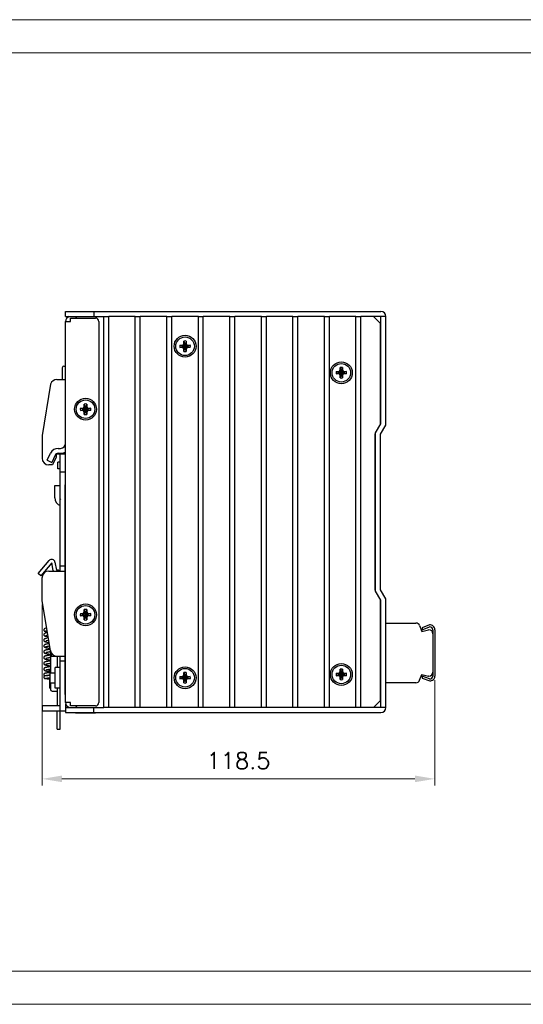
# Model space of a CAD drawing. Header units: millimetres. Extents: x 0 to 560, y 0 to 297.
# Tile 7 of 10: x 224 to 376, y 0 to 297. Entities that reach past the tile are written whole.
import ezdxf

# ---------------------------------------------------------------- set-up
doc = ezdxf.new("R2010")
doc.units = ezdxf.units.MM
doc.layers.get('0').update_dxf_attribs({"linetype": 'CONTINUOUS', "lineweight": 13})
doc.layers.get('Defpoints').update_dxf_attribs({"linetype": 'CONTINUOUS', "lineweight": 13})
doc.layers.add('Dimension', color=2, linetype='CONTINUOUS', lineweight=9)
doc.layers.add('Line', color=3, linetype='CONTINUOUS', lineweight=25)
doc.styles.get("Standard").update_dxf_attribs({"font": 'romans.shx'})
doc.dimstyles.new('yutana', dxfattribs={"dimtxt": 3.5, "dimasz": 3, "dimexe": 1, "dimexo": 0.6, "dimgap": 1.5, "dimtad": 1, "dimdec": 1, "dimzin": 0, "dimdsep": 46, "dimtxsty": 'Standard', "dimcen": 0, "dimadec": 0, "dimazin": 0, "dimtp": 0.01, "dimtm": 0.01, "dimtfac": 1, "dimtdec": 1, "dimtmove": 0, "dimatfit": 3, "dimfxl": 1, "dimtolj": 1, "dimtzin": 0, "dimlwd": 0, "dimlwe": 0, "dimarcsym": 0})

# ---------------------------------------------------------------- blocks, each defined once
blk = doc.blocks.new('*D5')
at = {"layer": 'Defpoints', "color": 0, "ltscale": 5}
for p in [(230.8, 121.8), (349.2, 99), (230.8, 68)]:
    blk.add_point(p, dxfattribs=at)
at = {"layer": 'Dimension', "color": 0, "lineweight": 0, "ltscale": 5}
for p, q in [((230.8, 120.6), (230.8, 66)), ((349.2, 97.8), (349.2, 66)), ((343.2, 68), (236.8, 68))]:
    blk.add_line(p, q, dxfattribs=at)
at = {"layer": 'Dimension', "color": 0, "ltscale": 5}
for points in [[(236.8, 69), (236.8, 67), (230.8, 68)], [(343.2, 69), (343.2, 67), (349.2, 68)]]:
    blk.add_solid(points, dxfattribs=at)
at = {"layer": 'Dimension', "color": 0, "ltscale": 5, "insert": (290, 73.5), "char_height": 5, "attachment_point": 5}
blk.add_mtext('\\A1;118.5', dxfattribs=at)

msp = doc.modelspace()

# ---------------------------------------------------------------- linework, layer by layer
at = {"ltscale": 5}
for points in [[(0, 0), (560, 0), (560, 297), (0, 297)], [(10, 10), (550, 10), (550, 287), (10, 287)]]:
    msp.add_lwpolyline(points, close=True, dxfattribs=at)
at = {"layer": 'Line', "color": 7, "linetype": 'Continuous'}
for p, q in [((237.9, 207.5), (237.9, 209)), ((237.9, 209), (332.9, 209)), ((246.4, 209), (246.4, 207.5)), ((237.83, 192), (237.83, 205)), ((237.9, 205), (237.83, 205)), ((237.9, 207.5), (249.4, 207.5)), ((237.9, 91), (237.9, 206)), ((237.9, 206), (239.4, 206)), ((239.4, 206), (239.4, 207)), ((239.4, 207), (246.9, 207)), ((241.4, 207.5), (240.9, 207)), ((247.9, 206), (247.9, 91)), ((249.4, 89.5), (249.4, 207.5)), ((249.4, 207.5), (250.9, 207.5)), ((250.9, 89.5), (250.9, 207.5)), ((258.9, 207.5), (250.9, 207.5)), ((258.9, 89.5), (258.9, 207.5)), ((258.9, 207.5), (260.4, 207.5)), ((260.4, 89.5), (260.4, 207.5)), ((268.4, 207.5), (260.4, 207.5)), ((268.4, 89.5), (268.4, 207.5)), ((268.4, 207.5), (269.9, 207.5)), ((269.9, 89.5), (269.9, 207.5)), ((277.9, 207.5), (269.9, 207.5)), ((277.9, 89.5), (277.9, 207.5)), ((277.9, 207.5), (279.4, 207.5)), ((279.4, 89.5), (279.4, 207.5)), ((287.4, 207.5), (279.4, 207.5)), ((287.4, 89.5), (287.4, 207.5)), ((287.4, 207.5), (288.9, 207.5)), ((288.9, 89.5), (288.9, 207.5)), ((296.9, 207.5), (288.9, 207.5)), ((296.9, 89.5), (296.9, 207.5)), ((296.9, 207.5), (298.4, 207.5)), ((298.4, 89.5), (298.4, 207.5)), ((306.4, 207.5), (298.4, 207.5)), ((306.4, 89.5), (306.4, 207.5)), ((306.4, 207.5), (307.9, 207.5)), ((307.9, 89.5), (307.9, 207.5)), ((315.9, 207.5), (307.9, 207.5)), ((315.9, 89.5), (315.9, 207.5)), ((315.9, 207.5), (317.4, 207.5)), ((317.4, 89.5), (317.4, 207.5)), ((325.4, 207.5), (317.4, 207.5)), ((325.4, 89.5), (325.4, 207.5)), ((325.4, 207.5), (326.9, 207.5)), ((326.9, 89.5), (326.9, 207.5)), ((332.9, 207.5), (326.9, 207.5)), ((332.7, 205.5), (330.7, 207.5)), ((332.7, 205.5), (332.7, 174.77)), ((332.9, 175.12), (332.9, 207.5)), ((334.4, 207.5), (332.9, 207.5)), ((334.4, 174.72), (334.4, 207.5)), ((273.33, 198.96), (273.53, 199.32)), ((273.71, 199.39), (273.46, 198.94)), ((273.53, 199.32), (273.53, 200.06)), ((273.53, 200.06), (273.71, 199.43)), ((273.53, 199.32), (273.71, 199.39)), ((273.71, 197.57), (274.08, 199.43)), ((273.71, 199.43), (273.71, 199.39)), ((274.08, 197.57), (273.71, 199.43)), ((273.71, 197.61), (274.08, 199.39)), ((274.08, 197.61), (273.71, 199.39)), ((274.27, 200.06), (274.08, 199.43)), ((274.08, 199.39), (274.08, 199.43)), ((274.34, 198.94), (274.08, 199.39)), ((274.27, 199.32), (274.08, 199.39)), ((274.27, 200.06), (274.27, 199.32)), ((274.27, 199.32), (274.47, 198.96)), ((272.34, 198.87), (272.97, 198.68)), ((272.34, 198.87), (273.08, 198.87)), ((272.34, 198.13), (272.97, 198.31)), ((273.08, 198.13), (272.34, 198.13)), ((272.97, 198.68), (274.83, 198.31)), ((273.01, 198.68), (272.97, 198.68)), ((272.97, 198.31), (274.83, 198.68)), ((272.97, 198.31), (273.01, 198.31)), ((273.46, 198.94), (273.01, 198.68)), ((273.08, 198.87), (273.01, 198.68)), ((273.01, 198.68), (274.79, 198.31)), ((273.01, 198.31), (274.79, 198.68)), ((273.08, 198.13), (273.01, 198.31)), ((273.01, 198.31), (273.46, 198.06)), ((273.08, 198.87), (273.33, 198.96)), ((273.33, 198.04), (273.08, 198.13)), ((273.33, 198.96), (273.46, 198.94)), ((273.33, 198.04), (273.46, 198.06)), ((273.53, 197.68), (273.33, 198.04)), ((273.46, 198.06), (274.34, 198.94)), ((274.34, 198.06), (273.46, 198.94)), ((273.46, 198.06), (273.71, 197.61)), ((273.53, 196.94), (273.53, 197.68)), ((273.53, 197.68), (273.71, 197.61)), ((273.53, 196.94), (273.71, 197.57)), ((273.71, 197.61), (273.71, 197.57)), ((274.08, 197.61), (274.34, 198.06)), ((274.27, 197.68), (274.08, 197.61)), ((274.08, 197.57), (274.08, 197.61)), ((274.27, 196.94), (274.08, 197.57)), ((274.47, 198.04), (274.27, 197.68)), ((274.27, 197.68), (274.27, 196.94)), ((274.47, 198.96), (274.34, 198.94)), ((274.79, 198.68), (274.34, 198.94)), ((274.34, 198.06), (274.79, 198.31)), ((274.47, 198.04), (274.34, 198.06)), ((274.47, 198.96), (274.72, 198.87)), ((274.72, 198.13), (274.47, 198.04)), ((274.72, 198.87), (274.79, 198.68)), ((274.72, 198.87), (275.46, 198.87)), ((274.72, 198.13), (274.79, 198.31)), ((275.46, 198.13), (274.72, 198.13)), ((274.83, 198.68), (274.79, 198.68)), ((274.79, 198.31), (274.83, 198.31)), ((275.46, 198.87), (274.83, 198.68)), ((275.46, 198.13), (274.83, 198.31)), ((236.9, 192), (236.9, 188.5)), ((237.4, 192.5), (237.83, 192.5)), ((237.83, 192), (237.9, 192)), ((319.44, 190.87), (320.18, 190.87)), ((319.44, 190.87), (320.07, 190.68)), ((319.44, 190.13), (320.07, 190.32)), ((320.18, 190.13), (319.44, 190.13)), ((320.07, 190.32), (321.93, 190.68)), ((320.11, 190.68), (320.07, 190.68)), ((320.07, 190.68), (321.93, 190.32)), ((320.07, 190.32), (320.11, 190.32)), ((320.56, 190.94), (320.11, 190.68)), ((320.18, 190.87), (320.11, 190.68)), ((320.11, 190.32), (321.89, 190.68)), ((320.11, 190.68), (321.89, 190.32)), ((320.18, 190.13), (320.11, 190.32)), ((320.11, 190.32), (320.56, 190.06)), ((320.18, 190.87), (320.43, 190.96)), ((320.43, 190.04), (320.18, 190.13)), ((320.43, 190.96), (320.63, 191.32)), ((320.43, 190.96), (320.56, 190.94)), ((320.82, 191.39), (320.56, 190.94)), ((320.56, 190.06), (321.44, 190.94)), ((320.56, 190.94), (321.44, 190.06)), ((320.63, 191.32), (320.63, 192.06)), ((320.63, 192.06), (320.82, 191.43)), ((320.63, 191.32), (320.82, 191.39)), ((320.82, 189.57), (321.19, 191.43)), ((320.82, 191.43), (320.82, 191.39)), ((321.19, 189.57), (320.82, 191.43)), ((320.82, 189.61), (321.19, 191.39)), ((321.19, 189.61), (320.82, 191.39)), ((321.37, 192.06), (321.19, 191.43)), ((321.19, 191.39), (321.19, 191.43)), ((321.44, 190.94), (321.19, 191.39)), ((321.37, 191.32), (321.19, 191.39)), ((321.37, 192.06), (321.37, 191.32)), ((321.37, 191.32), (321.57, 190.96)), ((321.57, 190.96), (321.44, 190.94)), ((321.89, 190.68), (321.44, 190.94)), ((321.44, 190.06), (321.89, 190.32)), ((321.57, 190.96), (321.82, 190.87)), ((321.82, 190.13), (321.57, 190.04)), ((321.82, 190.87), (322.56, 190.87)), ((321.82, 190.87), (321.89, 190.68)), ((321.82, 190.13), (321.89, 190.32)), ((322.56, 190.13), (321.82, 190.13)), ((321.93, 190.68), (321.89, 190.68)), ((321.89, 190.32), (321.93, 190.32)), ((322.56, 190.87), (321.93, 190.68)), ((322.56, 190.13), (321.93, 190.32)), ((235.29, 188.5), (237.9, 188.5)), ((320.43, 190.04), (320.56, 190.06)), ((320.63, 189.68), (320.43, 190.04)), ((320.56, 190.06), (320.82, 189.61)), ((320.63, 188.94), (320.63, 189.68)), ((320.63, 189.68), (320.82, 189.61)), ((320.63, 188.94), (320.82, 189.57)), ((320.82, 189.61), (320.82, 189.57)), ((321.19, 189.61), (321.44, 190.06)), ((321.37, 189.68), (321.19, 189.61)), ((321.19, 189.57), (321.19, 189.61)), ((321.37, 188.94), (321.19, 189.57)), ((321.57, 190.04), (321.37, 189.68)), ((321.37, 189.68), (321.37, 188.94)), ((321.57, 190.04), (321.44, 190.06)), ((242.34, 179.87), (242.97, 179.69)), ((242.34, 179.87), (243.08, 179.87)), ((242.34, 179.13), (242.97, 179.32)), ((243.08, 179.13), (242.34, 179.13)), ((242.97, 179.69), (244.83, 179.32)), ((243.01, 179.69), (242.97, 179.69)), ((242.97, 179.32), (244.83, 179.69)), ((242.97, 179.32), (243.01, 179.32)), ((243.46, 179.94), (243.01, 179.69)), ((243.08, 179.87), (243.01, 179.69)), ((243.01, 179.69), (244.79, 179.32)), ((243.01, 179.32), (244.79, 179.69)), ((243.08, 179.13), (243.01, 179.32)), ((243.01, 179.32), (243.46, 179.06)), ((243.08, 179.87), (243.33, 179.96)), ((243.33, 179.04), (243.08, 179.13)), ((243.33, 179.96), (243.53, 180.32)), ((243.33, 179.96), (243.46, 179.94)), ((243.33, 179.04), (243.46, 179.06)), ((243.53, 178.68), (243.33, 179.04)), ((243.72, 180.39), (243.46, 179.94)), ((243.46, 179.06), (244.34, 179.94)), ((244.34, 179.06), (243.46, 179.94)), ((243.46, 179.06), (243.72, 178.61)), ((243.53, 180.32), (243.53, 181.06)), ((243.53, 181.06), (243.72, 180.43)), ((243.53, 180.32), (243.72, 180.39)), ((243.53, 177.94), (243.53, 178.68)), ((243.53, 178.68), (243.72, 178.61)), ((243.53, 177.94), (243.72, 178.57)), ((243.72, 178.57), (244.09, 180.43)), ((243.72, 180.43), (243.72, 180.39)), ((244.09, 178.57), (243.72, 180.43)), ((243.72, 178.61), (244.09, 180.39)), ((244.09, 178.61), (243.72, 180.39)), ((243.72, 178.61), (243.72, 178.57)), ((244.27, 181.06), (244.09, 180.43)), ((244.09, 180.39), (244.09, 180.43)), ((244.34, 179.94), (244.09, 180.39)), ((244.27, 180.32), (244.09, 180.39)), ((244.09, 178.61), (244.34, 179.06)), ((244.27, 178.68), (244.09, 178.61)), ((244.09, 178.57), (244.09, 178.61)), ((244.27, 177.94), (244.09, 178.57)), ((244.27, 181.06), (244.27, 180.32)), ((244.27, 180.32), (244.47, 179.96)), ((244.47, 179.04), (244.27, 178.68)), ((244.27, 178.68), (244.27, 177.94)), ((244.47, 179.96), (244.34, 179.94)), ((244.79, 179.69), (244.34, 179.94)), ((244.34, 179.06), (244.79, 179.32)), ((244.47, 179.04), (244.34, 179.06)), ((244.47, 179.96), (244.72, 179.87)), ((244.72, 179.13), (244.47, 179.04)), ((244.72, 179.87), (244.79, 179.69)), ((244.72, 179.87), (245.46, 179.87)), ((244.72, 179.13), (244.79, 179.32)), ((245.46, 179.13), (244.72, 179.13)), ((244.83, 179.69), (244.79, 179.69)), ((244.79, 179.32), (244.83, 179.32)), ((245.46, 179.87), (244.83, 179.69)), ((245.46, 179.13), (244.83, 179.32)), ((331.3, 172.35), (331.1, 172)), ((331.3, 172.35), (332.9, 175.12)), ((331.3, 124.65), (331.3, 172.35)), ((332.8, 171.95), (334.4, 174.72)), ((331.1, 172), (331.1, 125)), ((332.8, 125.05), (332.8, 171.95)), ((235.64, 167.7), (236.4, 167.7)), ((232.37, 164.12), (233.37, 166.26)), ((232.37, 164.12), (233.73, 163.48)), ((234.73, 165.62), (233.73, 163.48)), ((235, 165), (233.93, 162.7)), ((235, 165.96), (235, 165)), ((235.06, 166), (237.9, 166)), ((235.5, 161.5), (235.5, 163.5)), ((236.3, 163.5), (235.5, 163.5)), ((235.64, 166.2), (236.4, 166.2)), ((236.3, 130.7), (236.3, 166)), ((237.85, 156.7), (237.85, 165.1)), ((233.93, 162.7), (232.8, 162.7)), ((236.3, 161.5), (235.5, 161.5)), ((237.85, 160.5), (236.3, 160.5)), ((234.6, 152.8), (234.6, 156.54)), ((234.6, 156.54), (236.1, 156.54)), ((236.1, 156.54), (236.1, 152.8)), ((237.8, 93.5), (237.8, 156.7)), ((237.9, 156.7), (237.8, 156.7)), ((229.66, 129.94), (232.93, 133.84)), ((233.7, 133.2), (230.42, 129.29)), ((232.8, 130.7), (237.8, 130.7)), ((234.11, 130.83), (233.7, 133.2)), ((234.68, 133.37), (235.1, 131)), ((235.3, 131), (235.1, 131)), ((237.8, 132.2), (236.3, 132.2)), ((230.42, 129.29), (229.66, 129.94)), ((331.1, 125), (331.3, 124.65)), ((334.4, 122.28), (332.8, 125.05)), ((332.9, 121.88), (331.3, 124.65)), ((332.7, 122.23), (332.7, 91.5)), ((332.9, 89.5), (332.9, 121.88)), ((334.4, 89.5), (334.4, 122.28)), ((243.53, 118.32), (243.53, 119.06)), ((243.53, 119.06), (243.72, 118.43)), ((244.27, 119.06), (244.09, 118.43)), ((244.27, 119.06), (244.27, 118.32)), ((242.34, 117.87), (242.97, 117.69)), ((242.34, 117.87), (243.08, 117.87)), ((242.34, 117.13), (242.97, 117.32)), ((243.08, 117.13), (242.34, 117.13)), ((242.97, 117.69), (244.83, 117.32)), ((243.01, 117.69), (242.97, 117.69)), ((242.97, 117.32), (244.83, 117.69)), ((242.97, 117.32), (243.01, 117.32)), ((243.46, 117.94), (243.01, 117.69)), ((243.08, 117.87), (243.01, 117.69)), ((243.01, 117.69), (244.79, 117.32)), ((243.01, 117.32), (244.79, 117.69)), ((243.08, 117.13), (243.01, 117.32)), ((243.01, 117.32), (243.46, 117.06)), ((243.08, 117.87), (243.33, 117.96)), ((243.33, 117.04), (243.08, 117.13)), ((243.33, 117.96), (243.53, 118.32)), ((243.33, 117.96), (243.46, 117.94)), ((243.33, 117.04), (243.46, 117.06)), ((243.53, 116.68), (243.33, 117.04)), ((243.72, 118.39), (243.46, 117.94)), ((243.46, 117.06), (244.34, 117.94)), ((244.34, 117.06), (243.46, 117.94)), ((243.46, 117.06), (243.72, 116.61)), ((243.53, 118.32), (243.72, 118.39)), ((243.53, 115.94), (243.53, 116.68)), ((243.53, 116.68), (243.72, 116.61)), ((243.53, 115.94), (243.72, 116.57)), ((243.72, 116.57), (244.09, 118.43)), ((243.72, 118.43), (243.72, 118.39)), ((244.09, 116.57), (243.72, 118.43)), ((243.72, 116.61), (244.09, 118.39)), ((244.09, 116.61), (243.72, 118.39)), ((243.72, 116.61), (243.72, 116.57)), ((244.09, 118.39), (244.09, 118.43)), ((244.34, 117.94), (244.09, 118.39)), ((244.27, 118.32), (244.09, 118.39)), ((244.09, 116.61), (244.34, 117.06)), ((244.27, 116.68), (244.09, 116.61)), ((244.09, 116.57), (244.09, 116.61)), ((244.27, 115.94), (244.09, 116.57)), ((244.27, 118.32), (244.47, 117.96)), ((244.47, 117.04), (244.27, 116.68)), ((244.27, 116.68), (244.27, 115.94)), ((244.47, 117.96), (244.34, 117.94)), ((244.79, 117.69), (244.34, 117.94)), ((244.34, 117.06), (244.79, 117.32)), ((244.47, 117.04), (244.34, 117.06)), ((244.47, 117.96), (244.72, 117.87)), ((244.72, 117.13), (244.47, 117.04)), ((244.72, 117.87), (244.79, 117.69)), ((244.72, 117.87), (245.46, 117.87)), ((244.72, 117.13), (244.79, 117.32)), ((245.46, 117.13), (244.72, 117.13)), ((244.83, 117.69), (244.79, 117.69)), ((244.79, 117.32), (244.83, 117.32)), ((245.46, 117.87), (244.83, 117.69)), ((245.46, 117.13), (244.83, 117.32)), ((332.7, 115), (332.9, 115)), ((334.4, 115), (343.49, 115)), ((344.6, 114.25), (345.3, 112.5)), ((345.3, 112.5), (347.3, 113)), ((347.6, 114.43), (345.35, 113.61)), ((345.35, 113), (347.6, 113.82)), ((345.35, 113.61), (345.35, 113)), ((347.4, 113), (347.3, 113)), ((348.6, 113), (348.6, 99)), ((349.2, 113), (349.2, 99)), ((231.87, 111.24), (231.87, 111.24)), ((233.3, 106.76), (233.3, 100)), ((233.5, 106.13), (233.5, 105)), ((233.5, 105), (235.3, 105)), ((235.29, 105), (237.8, 105)), ((235.3, 105), (235.3, 101.6)), ((236.3, 83), (236.3, 105)), ((233, 100.05), (233, 101.09)), ((234.7, 95.4), (234.7, 101.6)), ((236.3, 101.6), (234.7, 101.6)), ((237.8, 103.5), (236.3, 103.5)), ((320.63, 101.06), (320.82, 100.43)), ((320.63, 100.32), (320.63, 101.06)), ((321.37, 101.06), (321.19, 100.43)), ((321.37, 101.06), (321.37, 100.32)), ((233, 99.17), (233, 99.35)), ((233, 98.5), (233, 96.1)), ((233, 98.5), (233.2, 98.5)), ((233.2, 97), (233.2, 100)), ((233.2, 100), (234.7, 100)), ((272.34, 98.87), (272.97, 98.68)), ((272.34, 98.87), (273.08, 98.87)), ((272.34, 98.13), (272.97, 98.31)), ((273.08, 98.13), (272.34, 98.13)), ((272.97, 98.68), (274.83, 98.31)), ((273.01, 98.68), (272.97, 98.68)), ((272.97, 98.31), (274.83, 98.68)), ((272.97, 98.31), (273.01, 98.31)), ((273.46, 98.94), (273.01, 98.68)), ((273.08, 98.87), (273.01, 98.68)), ((273.01, 98.68), (274.79, 98.31)), ((273.01, 98.31), (274.79, 98.68)), ((273.01, 98.31), (273.46, 98.06)), ((273.08, 98.13), (273.01, 98.31)), ((273.08, 98.87), (273.33, 98.96)), ((273.33, 98.04), (273.08, 98.13)), ((273.33, 98.96), (273.53, 99.32)), ((273.33, 98.96), (273.46, 98.94)), ((273.33, 98.04), (273.46, 98.06)), ((273.53, 97.68), (273.33, 98.04)), ((273.71, 99.39), (273.46, 98.94)), ((273.46, 98.94), (274.34, 98.06)), ((273.46, 98.06), (274.34, 98.94)), ((273.46, 98.06), (273.71, 97.61)), ((273.53, 100.06), (273.71, 99.43)), ((273.53, 99.32), (273.53, 100.06)), ((273.53, 99.32), (273.71, 99.39)), ((274.08, 97.57), (273.71, 99.43)), ((273.71, 99.43), (273.71, 99.39)), ((273.71, 97.57), (274.08, 99.43)), ((274.08, 97.61), (273.71, 99.39)), ((273.71, 97.61), (274.08, 99.39)), ((274.27, 100.06), (274.08, 99.43)), ((274.08, 99.39), (274.08, 99.43)), ((274.27, 99.32), (274.08, 99.39)), ((274.34, 98.94), (274.08, 99.39)), ((274.08, 97.61), (274.34, 98.06)), ((274.27, 100.06), (274.27, 99.32)), ((274.27, 99.32), (274.47, 98.96)), ((274.47, 98.04), (274.27, 97.68)), ((274.47, 98.96), (274.34, 98.94)), ((274.79, 98.68), (274.34, 98.94)), ((274.34, 98.06), (274.79, 98.31)), ((274.47, 98.04), (274.34, 98.06)), ((274.47, 98.96), (274.72, 98.87)), ((274.72, 98.13), (274.47, 98.04)), ((274.72, 98.87), (275.46, 98.87)), ((274.72, 98.87), (274.79, 98.68)), ((274.72, 98.13), (274.79, 98.31)), ((275.46, 98.13), (274.72, 98.13)), ((274.83, 98.68), (274.79, 98.68)), ((274.79, 98.31), (274.83, 98.31)), ((275.46, 98.87), (274.83, 98.68)), ((275.46, 98.13), (274.83, 98.31)), ((319.44, 99.87), (320.18, 99.87)), ((319.44, 99.87), (320.07, 99.69)), ((319.44, 99.13), (320.07, 99.31)), ((320.18, 99.13), (319.44, 99.13)), ((320.07, 99.31), (321.93, 99.69)), ((320.11, 99.69), (320.07, 99.69)), ((320.07, 99.69), (321.93, 99.31)), ((320.07, 99.31), (320.11, 99.31)), ((320.56, 99.94), (320.11, 99.69)), ((320.18, 99.87), (320.11, 99.69)), ((320.11, 99.31), (321.89, 99.69)), ((320.11, 99.69), (321.89, 99.31)), ((320.11, 99.31), (320.56, 99.06)), ((320.18, 99.13), (320.11, 99.31)), ((320.18, 99.87), (320.43, 99.96)), ((320.43, 99.04), (320.18, 99.13)), ((320.43, 99.96), (320.63, 100.32)), ((320.43, 99.96), (320.56, 99.94)), ((320.43, 99.04), (320.56, 99.06)), ((320.63, 98.68), (320.43, 99.04)), ((320.82, 100.39), (320.56, 99.94)), ((320.56, 99.94), (321.44, 99.06)), ((320.56, 99.06), (321.44, 99.94)), ((320.56, 99.06), (320.82, 98.61)), ((320.63, 100.32), (320.82, 100.39)), ((320.63, 98.68), (320.82, 98.61)), ((320.63, 97.94), (320.63, 98.68)), ((320.63, 97.94), (320.82, 98.57)), ((321.19, 98.57), (320.82, 100.43)), ((320.82, 100.43), (320.82, 100.39)), ((320.82, 98.57), (321.19, 100.43)), ((321.19, 98.61), (320.82, 100.39)), ((320.82, 98.61), (321.19, 100.39)), ((320.82, 98.61), (320.82, 98.57)), ((321.19, 100.39), (321.19, 100.43)), ((321.37, 100.32), (321.19, 100.39)), ((321.44, 99.94), (321.19, 100.39)), ((321.19, 98.61), (321.44, 99.06)), ((321.37, 98.68), (321.19, 98.61)), ((321.19, 98.57), (321.19, 98.61)), ((321.37, 97.94), (321.19, 98.57)), ((321.37, 100.32), (321.57, 99.96)), ((321.57, 99.04), (321.37, 98.68)), ((321.37, 98.68), (321.37, 97.94)), ((321.57, 99.96), (321.44, 99.94)), ((321.89, 99.69), (321.44, 99.94)), ((321.44, 99.06), (321.89, 99.31)), ((321.57, 99.04), (321.44, 99.06)), ((321.57, 99.96), (321.82, 99.87)), ((321.82, 99.13), (321.57, 99.04)), ((321.82, 99.87), (322.56, 99.87)), ((321.82, 99.87), (321.89, 99.69)), ((321.82, 99.13), (321.89, 99.31)), ((322.56, 99.13), (321.82, 99.13)), ((321.93, 99.69), (321.89, 99.69)), ((321.89, 99.31), (321.93, 99.31)), ((322.56, 99.87), (321.93, 99.69)), ((322.56, 99.13), (321.93, 99.31)), ((344.6, 97.75), (345.3, 99.5)), ((345.3, 99.5), (347.3, 99)), ((347.6, 98.18), (345.35, 99)), ((345.35, 99), (345.35, 98.4)), ((345.35, 98.4), (347.63, 97.57)), ((347.4, 99), (347.3, 99)), ((233.2, 97), (234.7, 97)), ((233.3, 97), (233.3, 95)), ((236.3, 95.4), (234.7, 95.4)), ((235.3, 95.4), (235.3, 90.1)), ((273.53, 97.68), (273.71, 97.61)), ((273.53, 96.94), (273.53, 97.68)), ((273.53, 96.94), (273.71, 97.57)), ((273.71, 97.61), (273.71, 97.57)), ((274.27, 97.68), (274.08, 97.61)), ((274.08, 97.57), (274.08, 97.61)), ((274.27, 96.94), (274.08, 97.57)), ((274.27, 97.68), (274.27, 96.94)), ((332.9, 97), (332.7, 97)), ((343.49, 97), (334.4, 97)), ((233.8, 94.5), (235.3, 94.5)), ((237.9, 93.5), (237.8, 93.5)), ((230.8, 90.1), (230.8, 88.5)), ((230.8, 90.1), (236.3, 90.1)), ((239.4, 91), (237.9, 91)), ((237.9, 90.5), (237.9, 88)), ((237.9, 89.5), (249.4, 89.5)), ((239.4, 90), (239.4, 91)), ((246.9, 90), (239.4, 90)), ((240.9, 90), (241.4, 89.5)), ((246.4, 88), (246.4, 89.5)), ((250.9, 89.5), (249.4, 89.5)), ((258.9, 89.5), (250.9, 89.5)), ((260.4, 89.5), (258.9, 89.5)), ((268.4, 89.5), (260.4, 89.5)), ((269.9, 89.5), (268.4, 89.5)), ((277.9, 89.5), (269.9, 89.5)), ((279.4, 89.5), (277.9, 89.5)), ((287.4, 89.5), (279.4, 89.5)), ((288.9, 89.5), (287.4, 89.5)), ((296.9, 89.5), (288.9, 89.5)), ((298.4, 89.5), (296.9, 89.5)), ((306.4, 89.5), (298.4, 89.5)), ((307.9, 89.5), (306.4, 89.5)), ((315.9, 89.5), (307.9, 89.5)), ((317.4, 89.5), (315.9, 89.5)), ((325.4, 89.5), (317.4, 89.5)), ((326.9, 89.5), (325.4, 89.5)), ((332.9, 89.5), (326.9, 89.5)), ((330.7, 89.5), (332.7, 91.5)), ((334.4, 89.5), (332.9, 89.5)), ((230.8, 88.5), (237.9, 88.5)), ((235.3, 83), (235.3, 88.5)), ((237.9, 88), (332.9, 88)), ((240.9, 87.96), (246.9, 87.96)), ((235.3, 83), (236.3, 83))]:
    msp.add_line(p, q, dxfattribs=at)
at = {"layer": 'Line', "color": 7}
for p, q in [((233.37, 187.07), (230.8, 171.6)), ((230.8, 171.6), (230.8, 164.7)), ((230.8, 121.8), (230.8, 128.7)), ((233.32, 106.63), (230.8, 121.8))]:
    msp.add_line(p, q, dxfattribs=at)
at = {"layer": 'Line', "color": 7, "linetype": 'Continuous'}
for points in [[(232.18, 113.47), (231.69, 113.34), (231.62, 113.31), (231.54, 113.28), (231.47, 113.24), (231.4, 113.18), (231.34, 113.09), (231.3, 112.99), (231.29, 112.91)], [(231.29, 112.91), (231.3, 112.83), (231.34, 112.73), (231.4, 112.64), (231.47, 112.58), (231.54, 112.54), (231.62, 112.51), (231.7, 112.48), (231.8, 112.45), (231.91, 112.42), (232.37, 112.33)], [(232.41, 112.12), (231.7, 111.92), (231.62, 111.89), (231.55, 111.86), (231.48, 111.82), (231.41, 111.76), (231.35, 111.67), (231.31, 111.57), (231.3, 111.49)], [(231.3, 111.49), (231.31, 111.41), (231.35, 111.31), (231.41, 111.23), (231.48, 111.17), (231.55, 111.12), (231.62, 111.09), (231.71, 111.06), (231.81, 111.03), (231.92, 111.01), (232.62, 110.86)], [(232.68, 110.5), (232.17, 110.4), (232.03, 110.37), (231.91, 110.34), (231.8, 110.31), (231.71, 110.28), (231.62, 110.25), (231.55, 110.21), (231.48, 110.17), (231.41, 110.11), (231.35, 110.02), (231.31, 109.92), (231.3, 109.84)], [(231.86, 112.66), (231.89, 112.67), (232.3, 112.79)], [(231.87, 111.24), (231.9, 111.25), (232.52, 111.44)], [(231.3, 109.84), (231.31, 109.76), (231.35, 109.65), (231.41, 109.57), (231.48, 109.5), (231.55, 109.46), (231.63, 109.42), (231.72, 109.39), (231.82, 109.36), (231.93, 109.33), (232.06, 109.3), (232.2, 109.27), (232.36, 109.24), (232.9, 109.15)], [(232.96, 108.78), (232.66, 108.74), (232.46, 108.7), (232.28, 108.67), (232.12, 108.64), (231.98, 108.61), (231.85, 108.58), (231.74, 108.54), (231.65, 108.51), (231.57, 108.47), (231.49, 108.43), (231.41, 108.36), (231.35, 108.28), (231.31, 108.17), (231.3, 108.09)], [(231.3, 108.09), (231.31, 108.01), (231.35, 107.9), (231.42, 107.81), (231.5, 107.74), (231.58, 107.69), (231.68, 107.65), (231.78, 107.62), (231.91, 107.58), (232.05, 107.55), (232.21, 107.52), (232.4, 107.48), (232.6, 107.45), (232.83, 107.41), (233.07, 107.38), (233.09, 107.37)], [(231.89, 109.61), (231.89, 109.61), (231.9, 109.61), (231.93, 109.63), (231.99, 109.64), (232.06, 109.66), (232.15, 109.69), (232.25, 109.71), (232.37, 109.73), (232.79, 109.81)], [(231.89, 107.86), (231.89, 107.86), (231.9, 107.86), (231.94, 107.88), (232, 107.9), (232.08, 107.92), (232.18, 107.94), (232.3, 107.97), (232.43, 107.99), (232.59, 108.02), (232.77, 108.05), (233.08, 108.1)]]:
    msp.add_lwpolyline(points, dxfattribs=at)
for centre, radius in [((273.9, 198.5), 3.3), ((273.9, 198.5), 2.8), ((321, 190.5), 3.3), ((321, 190.5), 2.8), ((243.9, 179.5), 3.3), ((243.9, 179.5), 2.8), ((243.9, 117.5), 3.3), ((243.9, 117.5), 2.8), ((273.9, 98.5), 3.3), ((273.9, 98.5), 2.8), ((321, 99.5), 3.3), ((321, 99.5), 2.8)]:
    msp.add_circle(centre, radius, dxfattribs=at)
for centre, radius, start, end in [((332.9, 207.5), 1.5, 0, 90), ((239.4, 206), 1.5, 108.0169, 180), ((246.9, 206), 1, 0, 90), ((273.9, 198.5), 1.6, 76.6293, 103.3707), ((273.9, 198.5), 0.95, 78.7706, 101.2294), ((273.9, 198.5), 1.6, 166.6293, 193.3707), ((273.9, 198.5), 0.95, 168.7706, 191.2294), ((273.9, 198.5), 1.6, 256.6293, 283.3707), ((273.9, 198.5), 0.95, 258.7706, 281.2294), ((273.9, 198.5), 0.95, 348.7706, 11.2294), ((273.9, 198.5), 1.6, 346.6293, 13.3707), ((237.4, 192), 0.5, 90, 180), ((321, 190.5), 1.6, 166.6293, 193.3707), ((321, 190.5), 0.95, 168.7706, 191.2294), ((321, 190.5), 1.6, 76.6293, 103.3707), ((321, 190.5), 0.95, 78.7706, 101.2294), ((321, 190.5), 0.95, 348.7706, 11.2294), ((321, 190.5), 1.6, 346.6293, 13.3707), ((235.29, 186.5), 2, 90, 163.3008), ((321, 190.5), 1.6, 256.6293, 283.3707), ((321, 190.5), 0.95, 258.7706, 281.2294), ((243.9, 179.5), 1.6, 166.6293, 193.3707), ((243.9, 179.5), 0.95, 168.7706, 191.2294), ((243.9, 179.5), 1.6, 76.6293, 103.3707), ((243.9, 179.5), 0.95, 78.7706, 101.2294), ((243.9, 179.5), 0.95, 258.7706, 281.2294), ((243.9, 179.5), 0.95, 348.7706, 11.2294), ((243.9, 179.5), 1.6, 346.6293, 13.3707), ((243.9, 179.5), 1.6, 256.6293, 283.3707), ((235.64, 165.2), 2.5, 90, 155), ((236.4, 169.2), 1.5, 270, 0), ((236.4, 169.2), 3, 270, 300), ((232.8, 164.7), 2, 180, 270), ((235.64, 165.2), 1, 90, 155), ((237.1, 152.8), 2.5, 180, 251.2465), ((237.1, 152.8), 1, 180, 217.2332), ((233.7, 133.2), 1, 10, 140), ((232.8, 128.7), 2, 90, 180), ((235.1, 131), 1, 190, 197.715), ((235.3, 130), 1, 44.4906, 90), ((243.9, 117.5), 1.6, 76.6293, 103.3707), ((243.9, 117.5), 1.6, 166.6293, 193.3707), ((243.9, 117.5), 0.95, 168.7706, 191.2294), ((243.9, 117.5), 1.6, 256.6293, 283.3707), ((243.9, 117.5), 0.95, 78.7706, 101.2294), ((243.9, 117.5), 0.95, 258.7706, 281.2294), ((243.9, 117.5), 0.95, 348.7706, 11.2294), ((243.9, 117.5), 1.6, 346.6293, 13.3707), ((343.49, 113.8), 1.2, 21.8014, 90), ((347.4, 111.8), 1.2, 0, 90), ((347.76, 113), 1.44, 0, 96.588), ((347.76, 113), 0.835, 0, 101.3696), ((345.42, 112.74), 0.2, 222.3601, 263.4775), ((235.31, 107.03), 2.03, 191.2189, 269.7591), ((321, 99.5), 1.6, 76.6293, 103.3707), ((273.9, 98.5), 1.6, 166.6293, 193.3707), ((273.9, 98.5), 0.95, 168.7706, 191.2294), ((273.9, 98.5), 1.6, 76.6293, 103.3707), ((273.9, 98.5), 0.95, 78.7706, 101.2294), ((273.9, 98.5), 0.95, 348.7706, 11.2294), ((273.9, 98.5), 1.6, 346.6293, 13.3707), ((321, 99.5), 1.6, 166.6293, 193.3707), ((321, 99.5), 0.95, 168.7706, 191.2294), ((321, 99.5), 0.95, 78.7706, 101.2294), ((321, 99.5), 0.95, 258.7706, 281.2294), ((321, 99.5), 0.95, 348.7706, 11.2294), ((321, 99.5), 1.6, 346.6293, 13.3707), ((345.42, 99.26), 0.2, 96.5225, 137.6399), ((347.4, 100.2), 1.2, 270, 0), ((347.76, 99), 0.835, 258.6304, 0), ((347.76, 99), 1.44, 264.4879, 0), ((234.6, 96.1), 1.6, 180, 216), ((273.9, 98.5), 1.6, 256.6293, 283.3707), ((273.9, 98.5), 0.95, 258.7706, 281.2294), ((321, 99.5), 1.6, 256.6293, 283.3707), ((343.49, 98.2), 1.2, 270, 338.1986), ((233.8, 95), 0.5, 180, 270), ((239.4, 91), 1.5, 180, 251.9831), ((246.9, 91), 1, 270, 0), ((332.9, 89.5), 1.5, 270, 0)]:
    msp.add_arc(centre, radius, start, end, dxfattribs=at)
for points, knots in [([(233.18, 107.06), (233.15, 107.06), (233.04, 107.04), (232.85, 107.02), (232.62, 106.98), (232.41, 106.94), (232.22, 106.91), (232.06, 106.88), (231.92, 106.84), (231.79, 106.81), (231.69, 106.78), (231.59, 106.74), (231.5, 106.69), (231.42, 106.63), (231.35, 106.54), (231.31, 106.44), (231.3, 106.37), (231.3, 106.34)], [0, 0, 0, 0, 0.094186, 0.343192, 0.576201, 0.788049, 0.977056, 1.143361, 1.288282, 1.414367, 1.525645, 1.627523, 1.725903, 1.827614, 1.939176, 2.05916, 2.148397, 2.148397, 2.148397, 2.148397]), ([(231.3, 106.34), (231.3, 106.31), (231.31, 106.24), (231.35, 106.15), (231.41, 106.06), (231.49, 106), (231.57, 105.95), (231.65, 105.91), (231.75, 105.88), (231.85, 105.85), (231.98, 105.82), (232.12, 105.79), (232.28, 105.75), (232.46, 105.72), (232.66, 105.69), (232.87, 105.66), (233.08, 105.62), (233.23, 105.6), (233.3, 105.59)], [0, 0, 0, 0, 0.083483, 0.200315, 0.308313, 0.404061, 0.494703, 0.58611, 0.683895, 0.793981, 0.920689, 1.066522, 1.231954, 1.416, 1.616365, 1.829616, 2.05146, 2.26916, 2.26916, 2.26916, 2.26916]), ([(233.3, 105.33), (233.26, 105.33), (233.15, 105.31), (232.97, 105.28), (232.77, 105.25), (232.58, 105.22), (232.41, 105.19), (232.25, 105.16), (232.1, 105.14), (231.97, 105.11), (231.85, 105.08), (231.75, 105.05), (231.65, 105.01), (231.57, 104.98), (231.49, 104.93), (231.41, 104.87), (231.35, 104.78), (231.31, 104.68), (231.3, 104.62), (231.3, 104.59)], [0, 0, 0, 0, 0.119054, 0.336671, 0.540304, 0.730623, 0.908497, 1.073161, 1.223141, 1.35784, 1.47767, 1.584237, 1.680603, 1.771617, 1.863125, 1.960617, 2.069624, 2.186082, 2.269142, 2.269142, 2.269142, 2.269142]), ([(231.3, 104.59), (231.3, 104.56), (231.31, 104.49), (231.34, 104.4), (231.41, 104.31), (231.48, 104.25), (231.56, 104.2), (231.65, 104.16), (231.73, 104.13), (231.83, 104.1), (231.94, 104.07), (232.07, 104.05), (232.2, 104.02), (232.36, 103.99), (232.53, 103.96), (232.71, 103.93), (232.91, 103.9), (233.11, 103.87), (233.24, 103.85), (233.3, 103.84)], [0, 0, 0, 0, 0.081648, 0.198036, 0.306222, 0.40196, 0.491164, 0.579841, 0.673109, 0.774576, 0.887471, 1.013832, 1.154913, 1.311335, 1.483153, 1.669861, 1.870568, 2.084365, 2.26917, 2.26917, 2.26917, 2.26917]), ([(231.89, 106.11), (231.88, 106.1), (231.93, 106.13), (231.95, 106.13), (232.03, 106.16), (232.11, 106.18), (232.21, 106.2), (232.34, 106.23), (232.48, 106.25), (232.63, 106.28), (232.8, 106.31), (232.98, 106.33), (233.15, 106.36), (233.26, 106.38), (233.3, 106.38)], [0, 0, 0, 0, 0.022389, 0.068662, 0.137143, 0.226005, 0.333695, 0.458817, 0.600422, 0.757654, 0.929566, 1.115047, 1.312768, 1.440582, 1.440582, 1.440582, 1.440582]), ([(231.89, 104.36), (231.89, 104.36), (231.91, 104.37), (231.94, 104.38), (231.99, 104.4), (232.07, 104.42), (232.16, 104.44), (232.28, 104.46), (232.4, 104.49), (232.55, 104.51), (232.7, 104.54), (232.87, 104.57), (233.06, 104.6), (233.2, 104.62), (233.28, 104.63), (233.3, 104.63)], [0, 0, 0, 0, 0.010958, 0.047726, 0.106339, 0.184816, 0.281799, 0.396148, 0.526747, 0.672377, 0.831709, 1.004155, 1.189768, 1.388548, 1.439983, 1.439983, 1.439983, 1.439983]), ([(233.26, 106.3), (233.19, 106.31), (233.1, 106.32), (233.02, 106.34), (233, 106.34)], [0, 0, 0, 0, 0.220297, 0.2651026, 0.2651026, 0.2651026, 0.2651026]), ([(233.3, 104.54), (233.27, 104.55), (233.17, 104.56), (233.07, 104.58), (233, 104.59), (233, 104.59)], [0, 0, 0, 0, 0.1003874, 0.2988993, 0.3030367, 0.3030367, 0.3030367, 0.3030367]), ([(233.3, 103.58), (233.26, 103.58), (233.16, 103.56), (232.98, 103.54), (232.77, 103.5), (232.57, 103.47), (232.38, 103.44), (232.2, 103.41), (232.04, 103.37), (231.9, 103.34), (231.78, 103.31), (231.67, 103.27), (231.58, 103.23), (231.49, 103.18), (231.41, 103.12), (231.34, 103.03), (231.31, 102.93), (231.3, 102.86), (231.3, 102.84)], [0, 0, 0, 0, 0.108044, 0.321282, 0.533626, 0.739875, 0.935273, 1.115913, 1.279092, 1.423536, 1.549892, 1.661355, 1.76228, 1.860039, 1.962324, 2.073881, 2.189598, 2.269094, 2.269094, 2.269094, 2.269094]), ([(231.3, 102.84), (231.3, 102.81), (231.31, 102.75), (231.34, 102.65), (231.41, 102.56), (231.48, 102.5), (231.56, 102.45), (231.64, 102.42), (231.74, 102.38), (231.84, 102.35), (231.96, 102.32), (232.1, 102.29), (232.26, 102.26), (232.44, 102.23), (232.63, 102.19), (232.83, 102.16), (232.96, 102.14), (233.02, 102.13)], [0, 0, 0, 0, 0.081021, 0.195171, 0.301382, 0.39634, 0.486031, 0.576321, 0.673497, 0.782896, 0.907804, 1.050111, 1.21071, 1.3894, 1.584975, 1.795311, 1.989465, 1.989465, 1.989465, 1.989465]), ([(233.3, 101.83), (233.27, 101.83), (233.16, 101.81), (232.98, 101.79), (232.77, 101.75), (232.57, 101.72), (232.39, 101.69), (232.23, 101.66), (232.08, 101.63), (231.95, 101.6), (231.84, 101.57), (231.74, 101.55), (231.65, 101.51), (231.57, 101.48), (231.49, 101.43), (231.41, 101.37), (231.35, 101.28), (231.31, 101.18), (231.3, 101.12), (231.3, 101.09)], [0, 0, 0, 0, 0.098203, 0.32313, 0.541085, 0.744376, 0.928574, 1.093585, 1.240288, 1.370129, 1.485091, 1.587794, 1.681817, 1.771633, 1.862103, 1.959009, 2.068094, 2.185212, 2.269143, 2.269143, 2.269143, 2.269143]), ([(231.3, 101.09), (231.3, 101.06), (231.31, 100.99), (231.35, 100.9), (231.41, 100.81), (231.49, 100.74), (231.57, 100.7), (231.66, 100.66), (231.76, 100.63), (231.87, 100.59), (232, 100.56), (232.15, 100.53), (232.32, 100.5), (232.51, 100.46), (232.71, 100.43), (232.88, 100.4), (232.98, 100.39), (233, 100.39)], [0, 0, 0, 0, 0.083867, 0.200864, 0.309159, 0.40608, 0.498084, 0.591572, 0.69351, 0.809737, 0.943996, 1.09809, 1.27205, 1.46437, 1.672167, 1.891439, 1.965945, 1.965945, 1.965945, 1.965945]), ([(231.89, 102.61), (231.89, 102.61), (231.9, 102.62), (231.93, 102.63), (231.97, 102.64), (232.03, 102.66), (232.1, 102.68), (232.19, 102.7), (232.29, 102.72), (232.39, 102.74), (232.51, 102.76), (232.64, 102.78), (232.77, 102.8), (232.91, 102.82), (232.99, 102.84), (233.03, 102.84)], [0, 0, 0, 0, 0.008303, 0.038142, 0.085307, 0.147414, 0.2229, 0.310628, 0.409672, 0.51918, 0.638464, 0.767362, 0.905878, 1.054057, 1.167843, 1.167843, 1.167843, 1.167843]), ([(231.89, 100.86), (231.89, 100.85), (231.92, 100.88), (231.94, 100.88), (232.01, 100.9), (232.08, 100.92), (232.17, 100.94), (232.28, 100.96), (232.4, 100.99), (232.54, 101.01), (232.69, 101.04), (232.84, 101.06), (232.95, 101.08), (233, 101.09)], [0, 0, 0, 0, 0.017923, 0.058607, 0.118979, 0.197071, 0.291629, 0.401764, 0.526786, 0.666049, 0.818857, 0.984401, 1.137699, 1.137699, 1.137699, 1.137699]), ([(233, 101.09), (233.01, 101.09), (233.08, 101.1), (233.18, 101.11), (233.27, 101.13), (233.3, 101.13)], [0, 0, 0, 0, 0.0240228, 0.2121292, 0.303263, 0.303263, 0.303263, 0.303263]), ([(233.02, 102.13), (233.09, 102.12), (233.18, 102.11), (233.28, 102.1), (233.3, 102.09)], [0, 0, 0, 0, 0.2103407, 0.2797287, 0.2797287, 0.2797287, 0.2797287]), ([(233.07, 102.85), (233.13, 102.86), (233.2, 102.87), (233.28, 102.88), (233.3, 102.88)], [0, 0, 0, 0, 0.1675072, 0.2284733, 0.2284733, 0.2284733, 0.2284733]), ([(233, 100.05), (232.98, 100.05), (232.91, 100.04), (232.77, 100.02), (232.59, 100), (232.43, 99.98), (232.28, 99.95), (232.15, 99.93), (232.02, 99.91), (231.91, 99.89), (231.82, 99.87), (231.73, 99.85), (231.66, 99.83), (231.59, 99.81), (231.53, 99.78), (231.46, 99.74), (231.4, 99.69), (231.34, 99.61), (231.31, 99.52), (231.3, 99.46), (231.3, 99.43)], [0, 0, 0, 0, 0.047398, 0.236055, 0.412907, 0.577272, 0.728737, 0.867231, 0.992314, 1.103477, 1.201072, 1.286441, 1.362136, 1.432227, 1.501451, 1.575926, 1.659687, 1.755407, 1.858704, 1.937723, 1.937723, 1.937723, 1.937723]), ([(231.3, 99.43), (231.3, 99.41), (231.31, 99.35), (231.34, 99.26), (231.39, 99.18), (231.46, 99.12), (231.53, 99.09), (231.59, 99.06), (231.62, 99.05), (231.64, 99.04)], [0, 0, 0, 0, 0.0753136, 0.1794795, 0.2773208, 0.3635075, 0.4391478, 0.506942, 0.5562002, 0.5562002, 0.5562002, 0.5562002]), ([(233, 99.17), (232.96, 99.16), (232.88, 99.16), (232.75, 99.15), (232.62, 99.14), (232.49, 99.13), (232.37, 99.12), (232.26, 99.12), (232.16, 99.11), (232.07, 99.1), (231.98, 99.09), (231.91, 99.08), (231.84, 99.08), (231.78, 99.07), (231.72, 99.06), (231.67, 99.05), (231.62, 99.04), (231.57, 99.03), (231.52, 99.01), (231.46, 98.97), (231.39, 98.92), (231.34, 98.84), (231.31, 98.76), (231.3, 98.7), (231.3, 98.67)], [0, 0, 0, 0, 0.105937, 0.250561, 0.386558, 0.513792, 0.632236, 0.741957, 0.843094, 0.935853, 1.020501, 1.097373, 1.166985, 1.229832, 1.286064, 1.336658, 1.383843, 1.431829, 1.487432, 1.558379, 1.64394, 1.738756, 1.837841, 1.912114, 1.912114, 1.912114, 1.912114]), ([(231.3, 98.67), (231.3, 98.65), (231.31, 98.59), (231.34, 98.51), (231.39, 98.44), (231.45, 98.38), (231.51, 98.35), (231.57, 98.32), (231.62, 98.31), (231.67, 98.3), (231.72, 98.29), (231.78, 98.28), (231.84, 98.27), (231.92, 98.26), (232, 98.26), (232.09, 98.25), (232.2, 98.24), (232.31, 98.23), (232.43, 98.22), (232.56, 98.21), (232.69, 98.2), (232.84, 98.19), (232.94, 98.19), (233, 98.19), (233, 98.18)], [0, 0, 0, 0, 0.07255, 0.167983, 0.25783, 0.34027, 0.412287, 0.471378, 0.522749, 0.571875, 0.623936, 0.681969, 0.747792, 0.822493, 0.906659, 1.000472, 1.103771, 1.216074, 1.336791, 1.465969, 1.603085, 1.747393, 1.898012, 1.912191, 1.912191, 1.912191, 1.912191]), ([(231.79, 98.36), (231.79, 98.36), (231.79, 98.36), (231.81, 98.37), (231.83, 98.37), (231.87, 98.38), (231.91, 98.38), (231.96, 98.39), (232.03, 98.39), (232.1, 98.4), (232.18, 98.41), (232.28, 98.42), (232.38, 98.42), (232.49, 98.43), (232.61, 98.44), (232.74, 98.45), (232.83, 98.45), (232.88, 98.46)], [0, 0, 0, 0, 0.002113, 0.017116, 0.042678, 0.077988, 0.122778, 0.177003, 0.240735, 0.31409, 0.397179, 0.490072, 0.592779, 0.705237, 0.827356, 0.958957, 1.099747, 1.099747, 1.099747, 1.099747]), ([(231.84, 99.16), (231.84, 99.16), (231.84, 99.16), (231.87, 99.17), (231.88, 99.17), (231.93, 99.18), (231.98, 99.19), (232.05, 99.21), (232.12, 99.22), (232.21, 99.24), (232.31, 99.25), (232.42, 99.27), (232.54, 99.29), (232.67, 99.31), (232.81, 99.33), (232.92, 99.34), (232.98, 99.35), (233, 99.35)], [0, 0, 0, 0, 0.000305, 0.011249, 0.039343, 0.081949, 0.137604, 0.20544, 0.284854, 0.375332, 0.476366, 0.587365, 0.707856, 0.837437, 0.975661, 1.122017, 1.174611, 1.174611, 1.174611, 1.174611]), ([(233.3, 100.09), (233.25, 100.08), (233.15, 100.07), (233.05, 100.06), (233, 100.05)], [0, 0, 0, 0, 0.1504293, 0.3025109, 0.3025109, 0.3025109, 0.3025109]), ([(233, 99.35), (233.03, 99.36), (233.1, 99.36), (233.17, 99.37), (233.2, 99.38)], [0, 0, 0, 0, 0.1013024, 0.2017143, 0.2017143, 0.2017143, 0.2017143]), ([(233.2, 99.18), (233.15, 99.17), (233.08, 99.17), (233.02, 99.17), (233, 99.17)], [0, 0, 0, 0, 0.1533864, 0.2003489, 0.2003489, 0.2003489, 0.2003489])]:
    msp.add_open_spline(points, degree=3, knots=knots, dxfattribs=at)
for points in [[(233.3, 106.29), (233.29, 106.29), (233.28, 106.3), (233.26, 106.3)], [(233.03, 102.83), (233.02, 102.83), (233.01, 102.84), (233, 102.84)], [(233.03, 102.84), (233.04, 102.84), (233.06, 102.85), (233.07, 102.85)], [(233.3, 102.79), (233.21, 102.81), (233.12, 102.82), (233.03, 102.83)], [(232.88, 98.46), (232.92, 98.46), (232.96, 98.46), (233, 98.47)]]:
    msp.add_open_spline(points, degree=3, dxfattribs=at)

# ---------------------------------------------------------------- dimensions: what is measured, and where the dimension line sits
at = {"layer": 'Dimension', "color": 7}
dim = msp.add_linear_dim(base=(230.8, 68), p1=(349.2, 99), p2=(230.8, 121.8), text='118.5', dimstyle='yutana', override={"dimscale": 2, "dimtxt": 2.5, "dimasz": 3}, dxfattribs=at)
dim.commit()
dim.dimension.update_dxf_attribs({"geometry": '*D5', "text_midpoint": (290, 73.5)})

doc.saveas('drawing.dxf')
